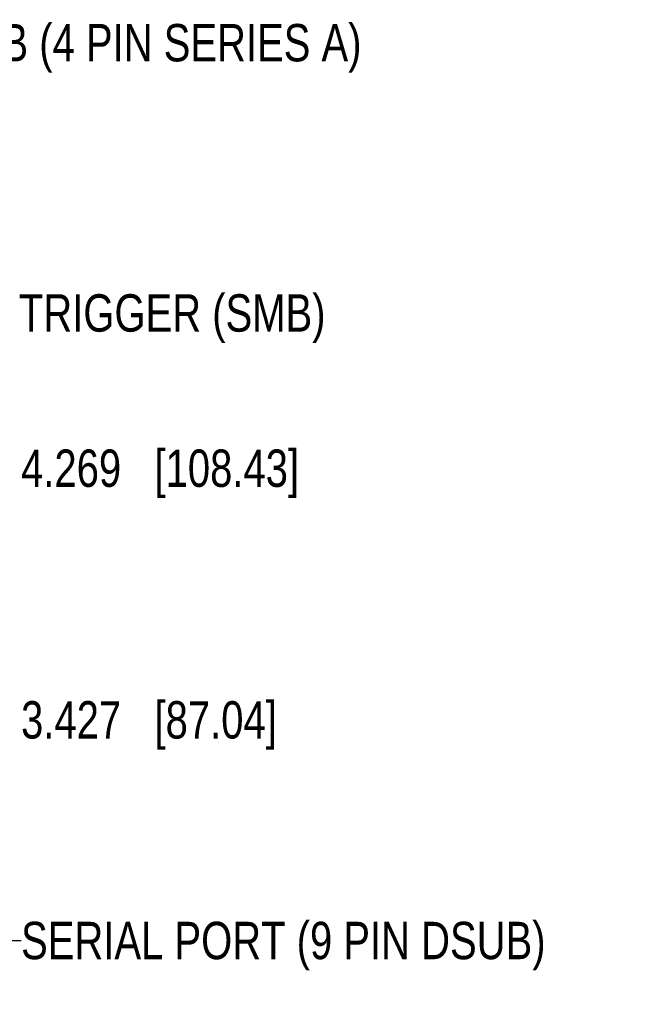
# Model space of a CAD drawing. Header units: inches. Extents: x 0.2 to 16.8, y 0.2 to 10.8.
# Tile 18 of 19: x 10.1 to 12.2, y 5.6 to 8.9. Entities that reach past the tile are written whole.
import ezdxf

# ---------------------------------------------------------------- set-up
doc = ezdxf.new("R2010")
doc.units = ezdxf.units.IN
doc.header["$LTSCALE"] = 0.935
doc.header["$MEASUREMENT"] = 0
doc.layers.get('0').update_dxf_attribs({"linetype": 'CONTINUOUS'})
doc.layers.add('DETAIL', color=7, linetype='CONTINUOUS')
doc.layers.add('DIMENSIONS', color=7, linetype='CONTINUOUS')
doc.styles.get("Standard").update_dxf_attribs({"font": 'txt', "width": 0.8})
doc.dimstyles.new('DIMSTYLE_1', dxfattribs={"dimtxt": 0.125, "dimasz": 0.18, "dimexe": 0.125, "dimexo": 0.0625, "dimgap": 0.09, "dimtad": 0, "dimtih": 1, "dimtoh": 1, "dimdec": 3, "dimzin": 4, "dimdsep": 46, "dimtxsty": 'STANDARD', "dimblk": '_FILLED', "dimblk1": '_FILLED', "dimblk2": '_FILLED', "dimcen": 0.09, "dimadec": 0, "dimazin": 0, "dimtp": 0.01, "dimtm": 0.01, "dimtfac": 1, "dimtdec": 3, "dimtofl": 0, "dimtmove": 0, "dimatfit": 3, "dimldrblk": '_FILLED', "dimfxl": 1, "dimtolj": 1, "dimtzin": 4, "dimarcsym": 0})
doc.dimstyles.get("Standard").update_dxf_attribs({"dimtxt": 0.125, "dimasz": 0.18, "dimexe": 0.125, "dimexo": 0.0625, "dimgap": 0.09, "dimtad": 0, "dimtih": 1, "dimtoh": 1, "dimdec": 3, "dimzin": 4, "dimdsep": 46, "dimtxsty": 'STANDARD', "dimblk": '_FILLED', "dimblk1": '_FILLED', "dimblk2": '_FILLED', "dimcen": 0.09, "dimadec": 0, "dimazin": 0, "dimtol": 1, "dimtp": 0.01, "dimtm": 0.01, "dimtfac": 1, "dimtdec": 3, "dimtofl": 0, "dimtmove": 0, "dimatfit": 3, "dimldrblk": '_FILLED', "dimfxl": 1, "dimtolj": 1, "dimtzin": 4, "dimarcsym": 0})

# ---------------------------------------------------------------- blocks, each defined once
blk = doc.blocks.new('*D3')
at = {"layer": 'DIMENSIONS', "color": 2, "linetype": 'CONTINUOUS'}
blk.add_line((9.189, 6.5608), (10.0299, 6.5608), dxfattribs=at)
at = {"layer": 'DIMENSIONS', "color": 2, "linetype": 'CONTINUOUS', "insert": (10.0924, 6.6233), "char_height": 0.125, "width": 1.325, "attachment_point": 1, "line_spacing_factor": 0.9}
blk.add_mtext('3.427{\\Ftxt.shx;\\W1.000000;\\H0.125000; }[87.04]', dxfattribs=at)
blk = doc.blocks.new('_FILLED')
at = {"color": 0, "linetype": 'BYBLOCK'}
blk.add_solid([(0, 0), (-1, 0.174), (-1, -0.174)], dxfattribs=at)
blk = doc.blocks.new('*D4')
at = {"layer": 'DIMENSIONS', "color": 2, "linetype": 'CONTINUOUS'}
blk.add_line((9.1889, 7.4026), (10.0299, 7.4026), dxfattribs=at)
at = {"layer": 'DIMENSIONS', "color": 2, "linetype": 'CONTINUOUS', "insert": (10.0924, 7.4651), "char_height": 0.125, "width": 1.425, "attachment_point": 1, "line_spacing_factor": 0.9}
blk.add_mtext('4.269{\\Ftxt.shx;\\W1.000000;\\H0.125000; }[108.43]', dxfattribs=at)

msp = doc.modelspace()

# ---------------------------------------------------------------- texts
at = {"layer": 'DETAIL', "color": 2, "linetype": 'CONTINUOUS', "char_height": 0.125, "attachment_point": 1, "line_spacing_factor": 0.9}
for s, insert, width in [('2X USB (4 PIN SERIES A)', (9.6403, 8.8883), 2.3), ('TRIGGER (SMB)', (10.0851, 7.9843), 1.3), ('SERIAL PORT (9 PIN DSUB)', (10.0924, 5.8853), 2.4)]:
    msp.add_mtext(s, dxfattribs=dict(at, insert=insert, width=width))

# ---------------------------------------------------------------- dimensions: what is measured, and where the dimension line sits
at = {"layer": 'DIMENSIONS', "color": 2, "linetype": 'CONTINUOUS'}
for feature_location, offset, origin, picture, middle in [((9.1889, 7.4026), (0.841, 0), (9.1264, 3.1339), '*D4', (10.8049, 7.4026)), ((9.189, 6.5608), (0.8409, 0), (9.1265, 3.1339), '*D3', (10.7549, 6.5608))]:
    dim = msp.add_ordinate_dim(feature_location=feature_location, offset=offset, dtype=0, origin=origin, dimstyle='DIMSTYLE_1', override={"dimtad": 1, "dimtih": 0, "dimtoh": 0}, dxfattribs=at)
    dim.commit()
    dim.dimension.update_dxf_attribs({"geometry": picture, "text_midpoint": middle})

# ---------------------------------------------------------------- leaders
at = {"layer": 'DETAIL', "color": 2, "linetype": 'CONTINUOUS'}
msp.add_leader([(9.2264, 6.4276), (9.9124, 5.8228), (10.0924, 5.8228)], dimstyle='STANDARD', override={"dimtad": 0}, dxfattribs=at)

doc.saveas('drawing.dxf')
